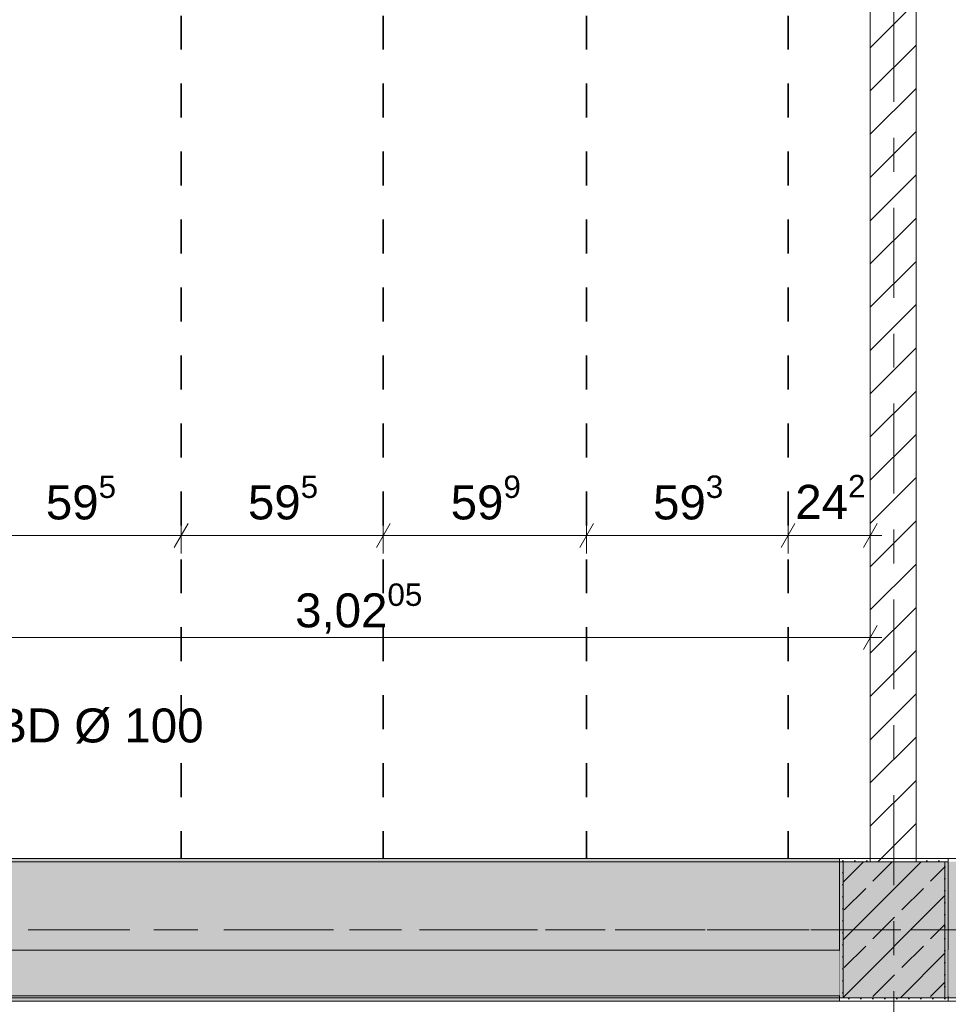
# Model space of a CAD drawing. Header units: metres. Extents: x -3.6 to 84.5, y -11 to 16.8.
# Tile 97 of 256: x 23.2 to 25.9, y 8.1 to 11. Entities that reach past the tile are written whole.
import ezdxf

# ---------------------------------------------------------------- set-up
doc = ezdxf.new("R2010")
doc.units = ezdxf.units.M
doc.header["$MEASUREMENT"] = 0
for name, pattern in [('Achse', [0.2, 0.1, -0.05, 0, -0.05]), ('Strichlinie doppelt', [0.546806, 0.264583, -0.105833, 0.070556, -0.105833]), ('Wipeout_Contour', [1, 0, -1])]:
    doc.linetypes.add(name, pattern=pattern)
for name, color, linetype in [('155 - Bemaßung_ Beschriftung.Ausbau - Deckenelemente', 7, 'Continuous'), ('451 - Universal.Achsen Raster', 7, 'Continuous'), ('605 - Struktur.Wand Innen', 7, 'Continuous'), ('607 - Struktur.Stütze', 7, 'Continuous'), ('608 - Struktur.Träger', 7, 'Continuous')]:
    doc.layers.add(name, color=color, linetype=linetype)
doc.styles.add('ERSTELLTER_STIL_2', font='txt')
doc.dimstyles.new('ERSTELLTER_STIL__1', dxfattribs={"dimtxt": 0.1, "dimasz": 0.0532, "dimexe": 0.18, "dimexo": 0.0625, "dimgap": 0, "dimtad": 1, "dimtih": 1, "dimtoh": 1, "dimzin": 0, "dimdsep": 46, "dimtxsty": 'ERSTELLTER_STIL_2', "dimblk": 'ARROWHEAD_2', "dimblk1": 'ARROWHEAD_2', "dimblk2": 'ARROWHEAD_2', "dimcen": 0.09, "dimse1": 1, "dimse2": 1, "dimclrd": 7, "dimclre": 7, "dimclrt": 7, "dimazin": 0, "dimtfac": 1, "dimtdec": 4, "dimtmove": 0, "dimatfit": 3, "dimfxl": 1, "dimtolj": 1, "dimtzin": 0, "dimarcsym": 0})
doc.dimstyles.new('ERSTELLTER_STIL__2', dxfattribs={"dimtxt": 0.1, "dimasz": 0.0532, "dimexe": 0.18, "dimexo": 0.0625, "dimgap": 0, "dimtad": 1, "dimtih": 1, "dimtoh": 1, "dimzin": 0, "dimdsep": 46, "dimtxsty": 'ERSTELLTER_STIL_2', "dimblk": 'ARROWHEAD_2', "dimblk1": 'ARROWHEAD_2', "dimblk2": 'ARROWHEAD_2', "dimcen": 0.09, "dimse1": 1, "dimse2": 1, "dimclrd": 7, "dimclre": 7, "dimclrt": 7, "dimazin": 0, "dimtfac": 1, "dimtdec": 4, "dimtmove": 2, "dimatfit": 3, "dimfxl": 1, "dimtolj": 1, "dimtzin": 0, "dimarcsym": 0})
doc.dimstyles.new('ERSTELLTER_STIL__3', dxfattribs={"dimtxt": 0.1, "dimasz": 0.0532, "dimexe": 0.18, "dimexo": 0.0625, "dimgap": 0, "dimtad": 1, "dimtih": 1, "dimtoh": 1, "dimzin": 0, "dimdsep": 46, "dimtxsty": 'ERSTELLTER_STIL_2', "dimblk": 'ARROWHEAD_2', "dimblk1": 'ARROWHEAD_2', "dimblk2": 'ARROWHEAD_2', "dimcen": 0.09, "dimse1": 1, "dimse2": 1, "dimclrd": 256, "dimclre": 256, "dimclrt": 256, "dimazin": 0, "dimtfac": 1, "dimtdec": 4, "dimtmove": 0, "dimatfit": 3, "dimfxl": 1, "dimtolj": 1, "dimtzin": 0, "dimarcsym": 0})
doc.dimstyles.new('ERSTELLTER_STIL__7', dxfattribs={"dimtxt": 0.18, "dimasz": 0.03648, "dimexe": 0.18, "dimexo": 0.0625, "dimgap": 0, "dimtad": 0, "dimtih": 1, "dimtoh": 1, "dimdec": 4, "dimzin": 0, "dimdsep": 46, "dimcen": 0.09, "dimadec": 0, "dimazin": 0, "dimtfac": 1, "dimtdec": 4, "dimtmove": 0, "dimatfit": 3, "dimldrblk": 'ARROWHEAD_11', "dimfxl": 1, "dimtolj": 1, "dimtzin": 0, "dimarcsym": 0})
pattern_1 = [(45, (0, 0), (-0.08485281, 0.08485281), []), (45, (-0.04243, 0.04243), (-0.08485281, 0.08485281), [0.09, -0.03])]
pattern_2 = [(45, (0, 0), (-0.01767767, 0.01767767), [0, -0.025])]

# ---------------------------------------------------------------- blocks, each defined once
blk = doc.blocks.new('*D128')
at = {"layer": '155 - Bemaßung_ Beschriftung.Ausbau - Deckenelemente', "color": 7, "linetype": 'Continuous', "lineweight": 5}
for p, q in [((23.036, 9.4075), (23.036, 9.5125)), ((23.631, 9.4075), (23.631, 9.5125)), ((23.0562, 9.495), (23.0158, 9.425)), ((23.6512, 9.495), (23.6108, 9.425)), ((23.036, 9.46), (23.631, 9.46))]:
    blk.add_line(p, q, dxfattribs=at)
at = {"layer": '155 - Bemaßung_ Beschriftung.Ausbau - Deckenelemente', "color": 7, "lineweight": 5, "insert": (23.2326, 9.4783), "char_height": 0.1, "attachment_point": 7, "style": 'ERSTELLTER_STIL_2'}
blk.add_mtext('\\A1;{\\pql;\\fArial|b0|i0|c0|p38;59\\fArial|b0|i0|c0|p38;\\A1{\\H.66x;\\S5^  ;}}', dxfattribs=at)
blk = doc.blocks.new('ARROWHEAD_2')
at = {"color": 0, "linetype": 'Continuous', "lineweight": 0}
for p, q in [((-0.378, -0.655), (0.378, 0.655)), ((0, 0), (-1, 0))]:
    blk.add_line(p, q, dxfattribs=at)
blk = doc.blocks.new('*D129')
at = {"layer": '155 - Bemaßung_ Beschriftung.Ausbau - Deckenelemente', "color": 7, "linetype": 'Continuous', "lineweight": 5}
for p, q in [((23.631, 9.4075), (23.631, 9.5125)), ((24.226, 9.4075), (24.226, 9.5125)), ((23.6512, 9.495), (23.6108, 9.425)), ((24.2462, 9.495), (24.2058, 9.425)), ((23.631, 9.46), (24.226, 9.46))]:
    blk.add_line(p, q, dxfattribs=at)
at = {"layer": '155 - Bemaßung_ Beschriftung.Ausbau - Deckenelemente', "color": 7, "lineweight": 5, "insert": (23.8276, 9.4783), "char_height": 0.1, "attachment_point": 7, "style": 'ERSTELLTER_STIL_2'}
blk.add_mtext('\\A1;{\\pql;\\fArial|b0|i0|c0|p38;59\\fArial|b0|i0|c0|p38;\\A1{\\H.66x;\\S5^  ;}}', dxfattribs=at)
blk = doc.blocks.new('*D130')
at = {"layer": '155 - Bemaßung_ Beschriftung.Ausbau - Deckenelemente', "color": 7, "linetype": 'Continuous', "lineweight": 5}
for p, q in [((24.226, 9.4075), (24.226, 9.5125)), ((24.825, 9.4075), (24.825, 9.5125)), ((24.2462, 9.495), (24.2058, 9.425)), ((24.8452, 9.495), (24.8048, 9.425)), ((24.226, 9.46), (24.825, 9.46))]:
    blk.add_line(p, q, dxfattribs=at)
at = {"layer": '155 - Bemaßung_ Beschriftung.Ausbau - Deckenelemente', "color": 7, "lineweight": 5, "insert": (24.4246, 9.4783), "char_height": 0.1, "attachment_point": 7, "style": 'ERSTELLTER_STIL_2'}
blk.add_mtext('\\A1;{\\pql;\\fArial|b0|i0|c0|p38;59\\fArial|b0|i0|c0|p38;\\A1{\\H.66x;\\S9^  ;}}', dxfattribs=at)
blk = doc.blocks.new('*D131')
at = {"layer": '155 - Bemaßung_ Beschriftung.Ausbau - Deckenelemente', "color": 7, "linetype": 'Continuous', "lineweight": 5}
for p, q in [((24.825, 9.4075), (24.825, 9.5125)), ((25.418, 9.4075), (25.418, 9.5125)), ((24.8452, 9.495), (24.8048, 9.425)), ((25.4382, 9.495), (25.3978, 9.425)), ((24.825, 9.46), (25.418, 9.46))]:
    blk.add_line(p, q, dxfattribs=at)
at = {"layer": '155 - Bemaßung_ Beschriftung.Ausbau - Deckenelemente', "color": 7, "lineweight": 5, "insert": (25.0206, 9.4783), "char_height": 0.1, "attachment_point": 7, "style": 'ERSTELLTER_STIL_2'}
blk.add_mtext('\\A1;{\\pql;\\fArial|b0|i0|c0|p38;59\\fArial|b0|i0|c0|p38;\\A1{\\H.66x;\\S3^  ;}}', dxfattribs=at)
blk = doc.blocks.new('*D132')
at = {"layer": '155 - Bemaßung_ Beschriftung.Ausbau - Deckenelemente', "color": 7, "linetype": 'Continuous', "lineweight": 5}
for p, q in [((25.418, 9.4075), (25.418, 9.5125)), ((25.66, 9.4075), (25.66, 9.5125)), ((25.4382, 9.495), (25.3978, 9.425)), ((25.6398, 9.425), (25.6802, 9.495)), ((25.418, 9.46), (25.66, 9.46)), ((25.66, 9.46), (25.6942, 9.46))]:
    blk.add_line(p, q, dxfattribs=at)
at = {"layer": '155 - Bemaßung_ Beschriftung.Ausbau - Deckenelemente', "color": 7, "lineweight": 5, "insert": (25.4394, 9.48), "char_height": 0.1, "attachment_point": 7, "style": 'ERSTELLTER_STIL_2'}
blk.add_mtext('\\A1;{\\pql;\\fArial|b0|i0|c0|p38;24\\fArial|b0|i0|c0|p38;\\A1{\\H.66x;\\S2^  ;}}', dxfattribs=at)
blk = doc.blocks.new('*D157')
at = {"layer": '155 - Bemaßung_ Beschriftung.Ausbau - Deckenelemente', "color": 160, "linetype": 'Continuous', "lineweight": 5, "true_color": 0x3232ff}
for p, q in [((22.6597, 9.195), (22.6193, 9.125)), ((22.6395, 9.1075), (22.6395, 9.2125)), ((25.6398, 9.125), (25.6802, 9.195)), ((25.66, 9.1075), (25.66, 9.2125)), ((22.6053, 9.16), (22.6395, 9.16)), ((22.6395, 9.16), (25.66, 9.16)), ((25.66, 9.16), (25.6942, 9.16))]:
    blk.add_line(p, q, dxfattribs=at)
at = {"layer": '155 - Bemaßung_ Beschriftung.Ausbau - Deckenelemente', "color": 160, "lineweight": 5, "true_color": 0x3232ff, "insert": (23.9666, 9.1606), "char_height": 0.1, "attachment_point": 7, "style": 'ERSTELLTER_STIL_2'}
blk.add_mtext('\\A1;{\\pql;\\fArial|b0|i0|c0|p38;3,02\\fArial|b0|i0|c0|p38;\\A1{\\H.66x;\\S05^  ;}}', dxfattribs=at)
blk = doc.blocks.new('ARROWHEAD_11')
at = {"color": 0, "linetype": 'Continuous', "lineweight": 0}
blk.add_line((0, 0), (-1, 0), dxfattribs=at)
at = {"color": 0, "linetype": 'Continuous', "lineweight": 0, "const_width": 0.25, "flags": 128}
blk.add_lwpolyline([(-0.125, 0, 1), (0.125, 0, 1)], format="xyb", close=True, dxfattribs=at)

msp = doc.modelspace()

# ---------------------------------------------------------------- hatches: boundary and pattern name
at = {"layer": '607 - Struktur.Stütze', "linetype": 'Continuous', "lineweight": 0, "true_color": 0x000000}
h = msp.add_hatch(dxfattribs=at)
h.set_pattern_fill('Gips_0001', color=18, style=0, pattern_type=2)
h.set_pattern_definition(pattern_2)
h.paths.add_polyline_path([(25.57, 8.09), (25.89, 8.09), (25.89, 8.51), (25.795, 8.51), (25.795, 8.5), (25.88, 8.5), (25.88, 8.1), (25.58, 8.1), (25.58, 8.5), (25.66, 8.5), (25.66, 8.51), (25.57, 8.51)])
h = msp.add_hatch(dxfattribs=at)
h.set_pattern_fill('Beton__Stahlbeton_0001', color=18, style=0, pattern_type=2)
h.set_pattern_definition(pattern_1)
h.paths.add_polyline_path([(25.58, 8.1), (25.88, 8.1), (25.88, 8.5), (25.58, 8.5)])
at = {"layer": '608 - Struktur.Träger', "linetype": 'Continuous', "lineweight": 0, "true_color": 0x000000}
h = msp.add_hatch(dxfattribs=at)
h.set_pattern_fill('Gips_0001', color=18, style=0, pattern_type=2)
h.set_pattern_definition(pattern_2)
h.paths.add_polyline_path([(22.25, 8.5), (25.57, 8.5), (25.57, 8.51), (22.25, 8.51)])

# ---------------------------------------------------------------- linework, layer by layer
at = {"layer": '155 - Bemaßung_ Beschriftung.Ausbau - Deckenelemente', "color": 7, "linetype": 'Achse', "lineweight": 35}
for p, q in [((23.631, 12.99), (23.631, 8.51)), ((24.226, 12.99), (24.226, 8.51)), ((24.825, 12.99), (24.825, 8.51)), ((25.418, 12.99), (25.418, 8.51))]:
    msp.add_line(p, q, dxfattribs=at)
at = {"layer": '451 - Universal.Achsen Raster', "color": 160, "linetype": 'Strichlinie doppelt', "lineweight": 9, "true_color": 0x3232ff}
msp.add_line((64.935, 8.3), (-3.175, 8.3), dxfattribs=at)
at = {"layer": '607 - Struktur.Stütze', "color": 7, "linetype": 'Continuous', "lineweight": 5, "flags": 128}
msp.add_lwpolyline([(25.66, 8.51), (25.57, 8.51), (25.57, 8.09), (25.89, 8.09), (25.89, 8.51), (25.795, 8.51)], dxfattribs=at)
at = {"layer": '607 - Struktur.Stütze', "color": 7, "linetype": 'Continuous', "lineweight": 13, "flags": 128}
msp.add_lwpolyline([(25.58, 8.1), (25.88, 8.1), (25.88, 8.5), (25.58, 8.5)], close=True, dxfattribs=at)
at = {"layer": '608 - Struktur.Träger', "color": 7, "linetype": 'Continuous', "lineweight": 5}
for p, q in [((25.57, 8.51), (22.25, 8.51)), ((25.57, 8.51), (25.57, 8.5)), ((25.57, 8.09), (18.69, 8.09))]:
    msp.add_line(p, q, dxfattribs=at)
at = {"layer": '608 - Struktur.Träger', "color": 7, "linetype": 'Continuous', "lineweight": 13}
for p, q in [((25.57, 8.5), (22.25, 8.5)), ((0.38, 8.09), (61.88, 8.09))]:
    msp.add_line(p, q, dxfattribs=at)
at = {"layer": '608 - Struktur.Träger', "color": 7, "linetype": 'Achse', "lineweight": 9}
msp.add_line((0.38, 8.3), (61.88, 8.3), dxfattribs=at)

# ---------------------------------------------------------------- texts
at = {"layer": '155 - Bemaßung_ Beschriftung.Ausbau - Deckenelemente', "color": 1, "linetype": 'Continuous', "lineweight": 9, "insert": (22.9516, 8.9511), "char_height": 0.1, "attachment_point": 1, "style": 'ERSTELLTER_STIL_2'}
msp.add_mtext('\\A1;{\\pql;\\fArial|b0|i0|c0|p38;E\\fArial|b0|i0|c0|p38; BD\\fArial|b0|i0|c0|p38; Ø 100}', dxfattribs=at)

# ---------------------------------------------------------------- dimensions: what is measured, and where the dimension line sits
at = {"layer": '155 - Bemaßung_ Beschriftung.Ausbau - Deckenelemente', "color": 7, "linetype": 'Continuous', "lineweight": 5}
for base, p1, p2, picture, middle in [((23.631, 9.4599822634), (23.036, 8.5099822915), (23.631, 8.5099822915), '*D128', (23.4438662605, 9.5299822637)), ((24.226, 9.4599822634), (23.631, 8.5099822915), (24.226, 8.5099822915), '*D129', (24.0388662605, 9.5299822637)), ((24.825, 9.46), (24.226, 8.51), (24.825, 8.51), '*D130', (24.6359, 9.53)), ((25.418, 9.46), (24.825, 8.51), (25.418, 8.51), '*D131', (25.2319, 9.53))]:
    dim = msp.add_linear_dim(base=base, p1=p1, p2=p2, dimstyle='ERSTELLTER_STIL__1', dxfattribs=at)
    dim.commit()
    dim.dimension.update_dxf_attribs({"geometry": picture, "text_midpoint": middle, "dimtype": 160})

# ---------------------------------------------------------------- leaders
at = {"layer": '155 - Bemaßung_ Beschriftung.Ausbau - Deckenelemente', "color": 1, "linetype": 'Continuous', "lineweight": 9, "annotation_type": 0, "has_hookline": 1, "hookline_direction": 0, "text_width": 0.7271}
msp.add_leader([(22.6395, 8.76), (22.8516, 8.9511), (22.9516, 8.9511)], dimstyle='ERSTELLTER_STIL__7', dxfattribs=at)

# ---------------------------------------------------------------- next in the draw order: wipeouts: each hides what was drawn before it
at = {"color": 254, "linetype": 'Wipeout_Contour', "lineweight": 0, "ltscale": 111.800679}
msp.add_wipeout([(25.795, 13), (25.66, 13), (25.66, 8.5), (25.795, 8.5)], dxfattribs=at).dxf.layer = '605 - Struktur.Wand Innen'
at = {"color": 254, "linetype": 'Wipeout_Contour', "lineweight": 0, "ltscale": 101.073544}
msp.add_wipeout([(22.25, 8.24), (22.25, 8.105), (25.57, 8.105), (25.57, 8.24)], dxfattribs=at).dxf.layer = '605 - Struktur.Wand Innen'
at = {"color": 254, "linetype": 'Wipeout_Contour', "lineweight": 0, "ltscale": 115.033089}
msp.add_wipeout([(25.89, 8.105), (29.255, 8.105), (29.255, 8.24), (25.89, 8.24)], dxfattribs=at).dxf.layer = '605 - Struktur.Wand Innen'

# ---------------------------------------------------------------- next in the draw order: hatches: boundary and pattern name
at = {"layer": '605 - Struktur.Wand Innen', "linetype": 'Continuous', "lineweight": 0, "true_color": 0x000000}
h = msp.add_hatch(dxfattribs=at)
h.set_pattern_fill('MW_Ziegel_0001', color=18, style=0, pattern_type=2)
h.set_pattern_definition([(45, (0, 0), (-0.0636396, 0.0636396), [])])
h.paths.add_polyline_path([(25.795, 13), (25.66, 13), (25.66, 8.5), (25.795, 8.5)])
at = {"layer": '608 - Struktur.Träger', "linetype": 'Continuous', "lineweight": 0, "true_color": 0x000000}
h = msp.add_hatch(dxfattribs=at)
h.set_pattern_fill('Beton__Stahlbeton_0001', color=18, style=0, pattern_type=2)
h.set_pattern_definition(pattern_1)
h.paths.add_polyline_path([(0.69, 8.5), (0.38, 8.5), (0.38, 8.1), (0.69, 8.1), (7.57, 8.1), (7.89, 8.1), (11.17, 8.1), (11.49, 8.1), (14.77, 8.1), (15.09, 8.1), (18.37, 8.1), (18.69, 8.1), (25.57, 8.1), (25.89, 8.1), (32.77, 8.1), (33.09, 8.1), (39.97, 8.1), (40.29, 8.1), (47.17, 8.1), (47.49, 8.1), (50.77, 8.1), (51.09, 8.1), (54.37, 8.1), (54.69, 8.1), (61.57, 8.1), (61.88, 8.1), (61.88, 8.5), (61.57, 8.5), (58.08, 8.5), (58.03, 8.5), (54.69, 8.5), (54.37, 8.5), (51.09, 8.5), (50.77, 8.5), (47.49, 8.5), (47.17, 8.5), (43.8, 8.5), (43.65, 8.5), (40.29, 8.5), (39.97, 8.5), (36.59, 8.5), (36.4575, 8.5), (33.09, 8.5), (32.77, 8.5), (29.3875, 8.5), (29.255, 8.5), (25.89, 8.5), (25.57, 8.5), (22.25, 8.5), (22.03, 8.5), (18.69, 8.5), (18.37, 8.5), (15.09, 8.5), (14.77, 8.5), (11.49, 8.5), (11.17, 8.5), (7.89, 8.5), (7.57, 8.5)])
h = msp.add_hatch(dxfattribs=at)
h.set_pattern_fill('Gips_0001', color=18, style=0, pattern_type=2)
h.set_pattern_definition(pattern_2)
h.paths.add_polyline_path([(18.69, 8.1), (18.69, 8.09), (25.57, 8.09), (25.57, 8.1)])

# ---------------------------------------------------------------- next in the draw order: linework, layer by layer
at = {"layer": '451 - Universal.Achsen Raster', "color": 160, "linetype": 'Strichlinie doppelt', "lineweight": 9, "true_color": 0x3232ff}
msp.add_line((25.73, -10.585), (25.73, 16.355), dxfattribs=at)
at = {"layer": '605 - Struktur.Wand Innen', "color": 7, "linetype": 'Continuous', "lineweight": 18, "flags": 128}
for points in [[(25.66, 13), (25.66, 8.5)], [(25.795, 8.5), (25.795, 13)]]:
    msp.add_lwpolyline(points, dxfattribs=at)
at = {"layer": '605 - Struktur.Wand Innen', "color": 7, "linetype": 'Continuous', "lineweight": 13, "flags": 128}
for points in [[(25.57, 8.24), (22.25, 8.24)], [(22.25, 8.105), (25.57, 8.105)]]:
    msp.add_lwpolyline(points, dxfattribs=at)
at = {"layer": '608 - Struktur.Träger', "color": 7, "linetype": 'Continuous', "lineweight": 13}
for p, q in [((0.38, 8.51), (61.88, 8.51)), ((25.89, 8.5), (25.57, 8.5))]:
    msp.add_line(p, q, dxfattribs=at)
at = {"layer": '608 - Struktur.Träger', "color": 7, "linetype": 'Continuous', "lineweight": 5}
msp.add_line((25.57, 8.1), (25.57, 8.09), dxfattribs=at)
at = {"layer": '608 - Struktur.Träger', "color": 7, "linetype": 'Continuous', "lineweight": 13, "flags": 128}
msp.add_lwpolyline([(61.88, 8.1), (61.57, 8.1), (54.69, 8.1), (54.37, 8.1), (51.09, 8.1), (50.77, 8.1), (47.49, 8.1), (47.17, 8.1), (40.29, 8.1), (39.97, 8.1), (33.09, 8.1), (32.77, 8.1), (25.89, 8.1), (25.57, 8.1), (18.69, 8.1), (18.37, 8.1), (15.09, 8.1), (14.77, 8.1), (11.49, 8.1), (11.17, 8.1), (7.89, 8.1), (7.57, 8.1), (0.69, 8.1), (0.38, 8.1)], dxfattribs=at)

# ---------------------------------------------------------------- next in the draw order: dimensions: what is measured, and where the dimension line sits
at = {"layer": '155 - Bemaßung_ Beschriftung.Ausbau - Deckenelemente', "color": 7, "linetype": 'Continuous', "lineweight": 5}
dim = msp.add_linear_dim(base=(25.66, 9.46), p1=(25.418, 8.51), p2=(25.66, 8.51), dimstyle='ERSTELLTER_STIL__2', dxfattribs=at)
dim.commit()
dim.dimension.update_dxf_attribs({"geometry": '*D132', "text_midpoint": (25.6507, 9.53), "dimtype": 160})
at = {"layer": '155 - Bemaßung_ Beschriftung.Ausbau - Deckenelemente', "color": 160, "linetype": 'Continuous', "lineweight": 5, "true_color": 0x3232ff}
dim = msp.add_linear_dim(base=(25.66, 9.16), p1=(22.6395, 8.8346), p2=(25.66, 8.5846), dimstyle='ERSTELLTER_STIL__3', dxfattribs=at)
dim.commit()
dim.dimension.update_dxf_attribs({"geometry": '*D157', "text_midpoint": (24.2697, 9.23), "dimtype": 160})

doc.saveas('drawing.dxf')
